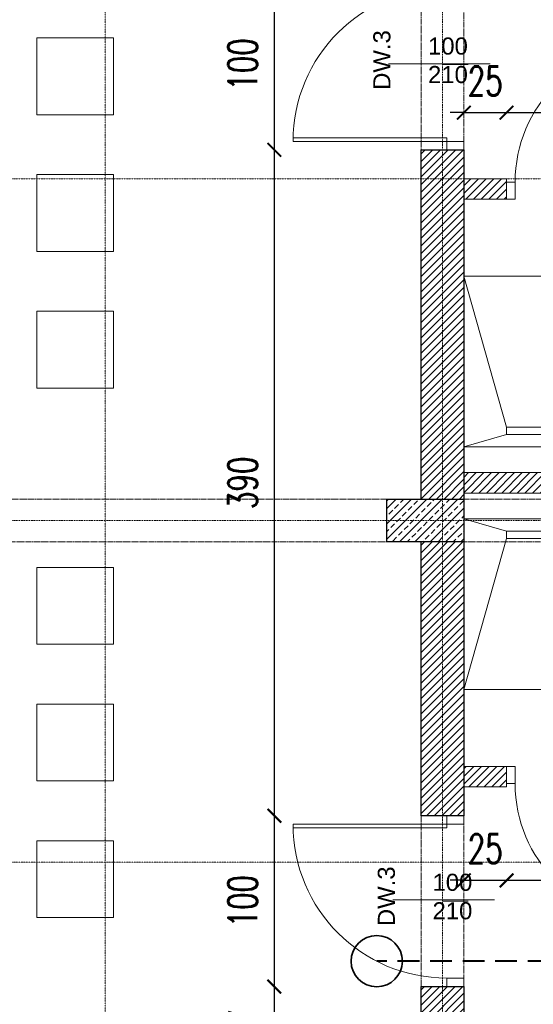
# Model space of a CAD drawing. Header units: millimetres. Extents: x -115268 to 140687, y -37779 to 24471.
# Tile 160 of 256: x 78775 to 79075, y -16527 to -15951. Entities that reach past the tile are written whole.
import ezdxf

# ---------------------------------------------------------------- set-up
doc = ezdxf.new("R2010")
doc.units = ezdxf.units.MM
doc.header["$PDMODE"] = 2
doc.header["$PDSIZE"] = 1
for name, pattern in [('346-500', [1.5, 1, -0.5]), ('AUSGEZOGEN', [0]), ('DASHDOT', [1, 0.5, -0.25, 0, -0.25]), ('DASHED', [19.05, 12.7, -6.35])]:
    doc.linetypes.add(name, pattern=pattern)
doc.layers.get('0').update_dxf_attribs({"lineweight": 9})
for name, color, linetype, lineweight in [('A opis', 1, 'Continuous', 13), ('A stolarka', 4, 'Continuous', 9), ('A wyp ruchome', 253, 'Continuous', 9), ('A_HATCH', 8, 'Continuous', 9), ('A_KONSTRUKCJA', 3, 'Continuous', 25), ('A_OSIE', 1, 'DASHDOT', 9), ('A_WIDOK', 253, 'Continuous', 9), ('\x9dciany', 7, 'Continuous', 9)]:
    doc.layers.add(name, color=color, linetype=linetype, lineweight=lineweight)
doc.layers.add('A_WYMIAR', color=253, linetype='Continuous', lineweight=5, transparency=0.2)
doc.styles.add('Arial', font='arial.ttf')
doc.styles.add('romans 1-100', font='romans.shx', dxfattribs={"width": 0.7, "height": 17})
doc.dimstyles.new('___SKALA_1_100', dxfattribs={"dimscale": 10, "dimtxt": 17, "dimasz": 0.8, "dimexe": 2, "dimexo": 2, "dimgap": 1, "dimtad": 1, "dimdec": 4, "dimrnd": 0.5, "dimdsep": 46, "dimtxsty": 'romans 1-100', "dimblk": 'ARCHTICK', "dimcen": 0.1, "dimdle": 1, "dimse1": 1, "dimse2": 1, "dimadec": 0, "dimazin": 0, "dimtfac": 1, "dimtdec": 4, "dimtix": 1, "dimtmove": 0, "dimatfit": 3, "dimldrblk": 'ARCHTICK', "dimfxl": 6, "dimfxlon": 1, "dimtolj": 1, "dimarcsym": 0})
pattern_1 = [(45, (4833.216, -605.403), (-2.24506403, 2.24506403), [])]

# ---------------------------------------------------------------- blocks, each defined once
blk = doc.blocks.new('AnonymMegaMac_nNn09')
at = {"layer": 'A stolarka', "color": 3, "linetype": 'AUSGEZOGEN', "lineweight": 0}
blk.add_line((38642.77, -8437.73), (38657.77, -8437.73), dxfattribs=at)
at = {"layer": 'A stolarka', "color": 7, "linetype": 'AUSGEZOGEN', "lineweight": 0}
for points in [[(38655.27, -8392.73), (38655.27, -8387.73), (38645.27, -8387.73), (38645.27, -8392.73)], [(38645.27, -8482.73), (38645.27, -8480.73), (38555.27, -8480.73), (38555.27, -8482.73)], [(38655.27, -8487.73), (38655.27, -8482.73), (38645.27, -8482.73), (38645.27, -8487.73)]]:
    blk.add_lwpolyline(points, close=True, dxfattribs=at)
at = {"layer": 'A stolarka', "color": 8, "linetype": 'AUSGEZOGEN', "lineweight": 0}
blk.add_arc((38645.27, -8482.73), 90, 90, 180, dxfattribs=at)
blk = doc.blocks.new('AnonymMegaMac_nNn012')
at = {"layer": 'A stolarka', "color": 3, "linetype": 'AUSGEZOGEN', "lineweight": 0}
blk.add_line((38725.26, -8504.11), (38725.26, -8519.11), dxfattribs=at)
at = {"layer": 'A stolarka', "color": 7, "linetype": 'AUSGEZOGEN', "lineweight": 0}
for points in [[(38765.26, -8506.61), (38763.26, -8506.61), (38763.26, -8426.61), (38765.26, -8426.61)], [(38685.26, -8516.61), (38680.26, -8516.61), (38680.26, -8506.61), (38685.26, -8506.61)], [(38770.26, -8516.61), (38765.26, -8516.61), (38765.26, -8506.61), (38770.26, -8506.61)]]:
    blk.add_lwpolyline(points, close=True, dxfattribs=at)
at = {"layer": 'A stolarka', "color": 8, "linetype": 'AUSGEZOGEN', "lineweight": 0}
blk.add_arc((38765.26, -8506.61), 80, 90, 180, dxfattribs=at)
blk = doc.blocks.new('AnonymMegaMac_nNn016')
at = {"layer": 'A stolarka', "color": 3, "linetype": 'AUSGEZOGEN', "lineweight": 0}
blk.add_line((38642.77, -8927.5), (38657.77, -8927.5), dxfattribs=at)
at = {"layer": 'A stolarka', "color": 7, "linetype": 'AUSGEZOGEN', "lineweight": 0}
for points in [[(38655.27, -8877.5), (38655.27, -8882.5), (38645.27, -8882.5), (38645.27, -8877.5)], [(38645.27, -8882.5), (38645.27, -8884.5), (38555.27, -8884.5), (38555.27, -8882.5)], [(38655.27, -8972.5), (38655.27, -8977.5), (38645.27, -8977.5), (38645.27, -8972.5)]]:
    blk.add_lwpolyline(points, close=True, dxfattribs=at)
at = {"layer": 'A stolarka', "color": 8, "linetype": 'AUSGEZOGEN', "lineweight": 0}
blk.add_arc((38645.27, -8882.5), 90, 180, 270, dxfattribs=at)
blk = doc.blocks.new('AnonymMegaMac_nNn019')
at = {"layer": 'A stolarka', "color": 3, "linetype": 'AUSGEZOGEN', "lineweight": 0}
blk.add_line((38725.26, -8861.12), (38725.26, -8846.12), dxfattribs=at)
at = {"layer": 'A stolarka', "color": 7, "linetype": 'AUSGEZOGEN', "lineweight": 0}
for points in [[(38685.26, -8848.62), (38680.26, -8848.62), (38680.26, -8858.62), (38685.26, -8858.62)], [(38770.26, -8848.62), (38765.26, -8848.62), (38765.26, -8858.62), (38770.26, -8858.62)], [(38765.26, -8858.62), (38763.26, -8858.62), (38763.26, -8938.62), (38765.26, -8938.62)]]:
    blk.add_lwpolyline(points, close=True, dxfattribs=at)
at = {"layer": 'A stolarka', "color": 8, "linetype": 'AUSGEZOGEN', "lineweight": 0}
blk.add_arc((38765.26, -8858.62), 80, 180, 270, dxfattribs=at)
blk = doc.blocks.new('_ArchTick')
at = {"color": 0, "linetype": 'ByBlock', "const_width": 0.15}
blk.add_lwpolyline([(-0.5, -0.5), (0.5, 0.5)], dxfattribs=at)
blk = doc.blocks.new('*D667')
at = {"layer": 'A_WYMIAR', "color": 0, "lineweight": -2, "transparency": 16777216}
blk.add_line((77844.19, -14224.16), (77844.19, -16664.16), dxfattribs=at)
at = {"layer": 'Defpoints', "color": 0, "transparency": 16777216}
for p in [(78014.57, -14234.16), (77844.19, -16654.16), (79014.57, -16654.16)]:
    blk.add_point(p, dxfattribs=at)
at = {"layer": 'A_WYMIAR', "color": 0, "lineweight": -2, "transparency": 16777216, "xscale": 8, "yscale": 8, "zscale": 8}
for p, rotation in [((77844.19, -14234.16), 90), ((77844.19, -16654.16), 270)]:
    blk.add_blockref('_ArchTick', p, dxfattribs=dict(at, rotation=rotation))
at = {"layer": 'A_WYMIAR', "color": 0, "transparency": 16777216, "insert": (77825.69, -15444.16), "char_height": 17, "attachment_point": 5, "rotation": 90, "style": 'romans 1-100'}
blk.add_mtext('\\A1;2420', dxfattribs=at)
blk = doc.blocks.new('*D704')
at = {"layer": 'A_WYMIAR', "color": 0, "lineweight": -2, "transparency": 16777216}
blk.add_line((78004.57, -17141.1), (80394.57, -17141.1), dxfattribs=at)
at = {"layer": 'Defpoints', "color": 0, "transparency": 16777216}
for p in [(78014.57, -14449.85), (80384.57, -16049.85), (80384.57, -17141.1)]:
    blk.add_point(p, dxfattribs=at)
at = {"layer": 'A_WYMIAR', "color": 0, "lineweight": -2, "transparency": 16777216, "xscale": 8, "yscale": 8, "zscale": 8, "rotation": 180}
blk.add_blockref('_ArchTick', (78014.57, -17141.1), dxfattribs=at)
at = {"layer": 'A_WYMIAR', "color": 0, "lineweight": -2, "transparency": 16777216, "xscale": 8, "yscale": 8, "zscale": 8}
blk.add_blockref('_ArchTick', (80384.57, -17141.1), dxfattribs=at)
at = {"layer": 'A_WYMIAR', "color": 0, "transparency": 16777216, "insert": (79199.57, -17122.6), "char_height": 17, "attachment_point": 5, "style": 'romans 1-100'}
blk.add_mtext('\\A1;2370', dxfattribs=at)
blk = doc.blocks.new('*D383')
at = {"layer": 'A_WYMIAR', "color": 0, "lineweight": -2, "transparency": 16777216}
blk.add_line((78923.64, -16574.16), (78923.64, -16507.05), dxfattribs=at)
at = {"layer": 'Defpoints', "color": 0, "transparency": 16777216}
for p in [(78923.64, -16517.05), (79014.57, -16517.05), (79014.57, -16564.16)]:
    blk.add_point(p, dxfattribs=at)
at = {"layer": 'A_WYMIAR', "color": 0, "lineweight": -2, "transparency": 16777216, "xscale": 8, "yscale": 8, "zscale": 8}
for p, rotation in [((78923.64, -16517.05), 90), ((78923.64, -16564.16), 270)]:
    blk.add_blockref('_ArchTick', p, dxfattribs=dict(at, rotation=rotation))
at = {"layer": 'A_WYMIAR', "color": 0, "transparency": 16777216, "insert": (78905.14, -16540.61), "char_height": 17, "attachment_point": 5, "rotation": 90, "style": 'romans 1-100'}
blk.add_mtext('\\A1;47', dxfattribs=at)
blk = doc.blocks.new('*D384')
at = {"layer": 'A_WYMIAR', "color": 0, "lineweight": -2, "transparency": 16777216}
blk.add_line((78923.64, -16527.05), (78923.64, -16407.05), dxfattribs=at)
at = {"layer": 'Defpoints', "color": 0, "transparency": 16777216}
for p in [(78923.64, -16417.05), (79014.57, -16417.05), (79014.57, -16517.05)]:
    blk.add_point(p, dxfattribs=at)
at = {"layer": 'A_WYMIAR', "color": 0, "lineweight": -2, "transparency": 16777216, "xscale": 8, "yscale": 8, "zscale": 8}
for p, rotation in [((78923.64, -16417.05), 90), ((78923.64, -16517.05), 270)]:
    blk.add_blockref('_ArchTick', p, dxfattribs=dict(at, rotation=rotation))
at = {"layer": 'A_WYMIAR', "color": 0, "transparency": 16777216, "insert": (78905.14, -16467.05), "char_height": 17, "attachment_point": 5, "rotation": 90, "style": 'romans 1-100'}
blk.add_mtext('\\A1;100', dxfattribs=at)
blk = doc.blocks.new('*D385')
at = {"layer": 'A_WYMIAR', "color": 0, "lineweight": -2, "transparency": 16777216}
blk.add_line((78923.64, -16427.05), (78923.64, -16017.28), dxfattribs=at)
at = {"layer": 'Defpoints', "color": 0, "transparency": 16777216}
for p in [(78923.64, -16027.28), (79014.57, -16027.28), (79014.57, -16417.05)]:
    blk.add_point(p, dxfattribs=at)
at = {"layer": 'A_WYMIAR', "color": 0, "lineweight": -2, "transparency": 16777216, "xscale": 8, "yscale": 8, "zscale": 8}
for p, rotation in [((78923.64, -16027.28), 90), ((78923.64, -16417.05), 270)]:
    blk.add_blockref('_ArchTick', p, dxfattribs=dict(at, rotation=rotation))
at = {"layer": 'A_WYMIAR', "color": 0, "transparency": 16777216, "insert": (78905.14, -16222.16), "char_height": 17, "attachment_point": 5, "rotation": 90, "style": 'romans 1-100'}
blk.add_mtext('\\A1;390', dxfattribs=at)
blk = doc.blocks.new('*D386')
at = {"layer": 'A_WYMIAR', "color": 0, "lineweight": -2, "transparency": 16777216}
blk.add_line((78923.64, -16037.28), (78923.64, -15917.28), dxfattribs=at)
at = {"layer": 'Defpoints', "color": 0, "transparency": 16777216}
for p in [(78923.64, -15927.28), (79014.57, -15927.28), (79014.57, -16027.28)]:
    blk.add_point(p, dxfattribs=at)
at = {"layer": 'A_WYMIAR', "color": 0, "lineweight": -2, "transparency": 16777216, "xscale": 8, "yscale": 8, "zscale": 8}
for p, rotation in [((78923.64, -15927.28), 90), ((78923.64, -16027.28), 270)]:
    blk.add_blockref('_ArchTick', p, dxfattribs=dict(at, rotation=rotation))
at = {"layer": 'A_WYMIAR', "color": 0, "transparency": 16777216, "insert": (78905.14, -15977.28), "char_height": 17, "attachment_point": 5, "rotation": 90, "style": 'romans 1-100'}
blk.add_mtext('\\A1;100', dxfattribs=at)
blk = doc.blocks.new('*D417')
at = {"layer": 'A_WYMIAR', "color": 0, "lineweight": -2, "transparency": 16777216}
for p, q in [((79034.57, -16454.83), (79026.57, -16454.83)), ((79034.57, -16454.83), (79059.57, -16454.83)), ((79059.57, -16454.83), (79067.57, -16454.83))]:
    blk.add_line(p, q, dxfattribs=at)
at = {"layer": 'Defpoints', "color": 0, "transparency": 16777216}
for p in [(79059.57, -16400.17), (79034.57, -16417.05), (79059.57, -16454.83)]:
    blk.add_point(p, dxfattribs=at)
at = {"layer": 'A_WYMIAR', "color": 0, "lineweight": -2, "transparency": 16777216, "xscale": 8, "yscale": 8, "zscale": 8}
blk.add_blockref('_ArchTick', (79034.57, -16454.83), dxfattribs=at)
at = {"layer": 'A_WYMIAR', "color": 0, "lineweight": -2, "transparency": 16777216, "xscale": 8, "yscale": 8, "zscale": 8, "rotation": 180}
blk.add_blockref('_ArchTick', (79059.57, -16454.83), dxfattribs=at)
at = {"layer": 'A_WYMIAR', "color": 0, "transparency": 16777216, "insert": (79047.07, -16436.33), "char_height": 17, "attachment_point": 5, "style": 'romans 1-100'}
blk.add_mtext('\\A1;25', dxfattribs=at)
blk = doc.blocks.new('*D418')
at = {"layer": 'A_WYMIAR', "color": 0, "lineweight": -2, "transparency": 16777216}
blk.add_line((79049.57, -16454.83), (79159.57, -16454.83), dxfattribs=at)
at = {"layer": 'Defpoints', "color": 0, "transparency": 16777216}
for p in [(79059.57, -16400.17), (79149.57, -16398.17), (79149.57, -16454.83)]:
    blk.add_point(p, dxfattribs=at)
at = {"layer": 'A_WYMIAR', "color": 0, "lineweight": -2, "transparency": 16777216, "xscale": 8, "yscale": 8, "zscale": 8, "rotation": 180}
blk.add_blockref('_ArchTick', (79059.57, -16454.83), dxfattribs=at)
at = {"layer": 'A_WYMIAR', "color": 0, "lineweight": -2, "transparency": 16777216, "xscale": 8, "yscale": 8, "zscale": 8}
blk.add_blockref('_ArchTick', (79149.57, -16454.83), dxfattribs=at)
at = {"layer": 'A_WYMIAR', "color": 0, "transparency": 16777216, "insert": (79104.57, -16436.33), "char_height": 17, "attachment_point": 5, "style": 'romans 1-100'}
blk.add_mtext('\\A1;90', dxfattribs=at)
blk = doc.blocks.new('*D433')
at = {"layer": 'A_WYMIAR', "color": 0, "lineweight": -2, "ltscale": 0.5, "transparency": 16777216}
for p, q in [((79034.57, -16005.45), (79026.57, -16005.45)), ((79034.57, -16005.45), (79059.57, -16005.45)), ((79059.57, -16005.45), (79067.57, -16005.45))]:
    blk.add_line(p, q, dxfattribs=at)
at = {"layer": 'Defpoints', "color": 0, "ltscale": 0.5, "transparency": 16777216}
for p in [(79059.57, -16005.45), (79034.57, -16044.16), (79059.57, -16044.16)]:
    blk.add_point(p, dxfattribs=at)
at = {"layer": 'A_WYMIAR', "color": 0, "lineweight": -2, "ltscale": 0.5, "transparency": 16777216, "xscale": 8, "yscale": 8, "zscale": 8}
for p, rotation in [((79034.57, -16005.45), 1.606714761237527e-11), ((79059.57, -16005.45), 180.000000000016)]:
    blk.add_blockref('_ArchTick', p, dxfattribs=dict(at, rotation=rotation))
at = {"layer": 'A_WYMIAR', "color": 0, "ltscale": 0.5, "transparency": 16777216, "insert": (79047.07, -15986.95), "char_height": 17, "attachment_point": 5, "style": 'romans 1-100'}
blk.add_mtext('\\A1;25', dxfattribs=at)
blk = doc.blocks.new('*D434')
at = {"layer": 'A_WYMIAR', "color": 0, "lineweight": -2, "ltscale": 0.5, "transparency": 16777216}
blk.add_line((79049.57, -16005.45), (79159.57, -16005.45), dxfattribs=at)
at = {"layer": 'Defpoints', "color": 0, "ltscale": 0.5, "transparency": 16777216}
for p in [(79149.57, -16005.45), (79059.57, -16044.16), (79149.57, -16044.16)]:
    blk.add_point(p, dxfattribs=at)
at = {"layer": 'A_WYMIAR', "color": 0, "lineweight": -2, "ltscale": 0.5, "transparency": 16777216, "xscale": 8, "yscale": 8, "zscale": 8}
for p, rotation in [((79059.57, -16005.45), 180.0000000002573), ((79149.57, -16005.45), 2.573641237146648e-10)]:
    blk.add_blockref('_ArchTick', p, dxfattribs=dict(at, rotation=rotation))
at = {"layer": 'A_WYMIAR', "color": 0, "ltscale": 0.5, "transparency": 16777216, "insert": (79104.57, -15986.95), "char_height": 17, "attachment_point": 5, "style": 'romans 1-100'}
blk.add_mtext('\\A1;90', dxfattribs=at)

msp = doc.modelspace()

# ---------------------------------------------------------------- hatches: boundary and pattern name
at = {"layer": 'A_HATCH', "true_color": 0x636466, "transparency": 33554687}
h = msp.add_hatch(dxfattribs=at)
h.set_pattern_fill('ANSI31', color=251)
h.set_pattern_definition([(45, (25823.836, -10011.816), (-2.24506403, 2.24506403), [])])
h.paths.add_polyline_path([(79799.57106, -15869.16092), (79784.57106, -15869.16092), (79784.57106, -16144.16092), (79634.57106, -16144.16092), (79634.57106, -16156.16092), (79824.57106, -16156.16092), (79824.57106, -16144.16092), (79799.57106, -16144.16092)])
h.paths.add_polyline_path([(79824.57106, -16332.16092), (79639.57106, -16332.16092), (79639.57106, -16344.16092), (79824.57106, -16344.16092)])
h.paths.add_polyline_path([(79824.57106, -16156.16092), (79814.57106, -16156.16092), (79814.57106, -16244.16092), (79824.57106, -16244.16092)])
h.paths.add_polyline_path([(80002.07106, -16144.16092), (79914.57106, -16144.16092), (79914.57106, -16156.16092), (80002.07106, -16156.16092)])
h.paths.add_polyline_path([(79879.57217, -16456.16085), (79889.57217, -16456.16085), (79899.57106, -16456.16092), (79899.57106, -16444.16092), (79867.57217, -16444.16092), (79867.57217, -16604.16092), (79879.57217, -16604.16092)])
h.paths.add_polyline_path([(79767.57217, -16444.16092), (79759.57106, -16444.16092), (79759.57106, -16604.16092), (79765.57106, -16604.16092), (79765.57106, -16456.16092), (79767.57217, -16456.16092)])
h.paths.add_polyline_path([(80334.57106, -16444.16092), (80119.57106, -16444.16092), (80119.57106, -16456.16092), (80334.57106, -16456.16092)])
h.paths.add_polyline_path([(79059.56704, -16388.16774), (79034.57106, -16388.16774), (79034.57106, -16400.16812), (79059.56704, -16400.16812)])
h.paths.add_polyline_path([(79169.56704, -16388.16774), (79164.56704, -16388.16774), (79154.56704, -16388.16774), (79149.56704, -16388.16774), (79149.56704, -16400.16812), (79169.56704, -16400.16812)])
h.paths.add_polyline_path([(79299.57106, -16388.16774), (79259.56704, -16388.16774), (79259.56704, -16400.16812), (79299.57106, -16400.16812)])
h.paths.add_polyline_path([(79294.57106, -16243.16556), (79284.57106, -16243.16564), (79284.57106, -16388.16774), (79294.57106, -16388.16774)])
h.paths.add_polyline_path([(79414.57106, -16216.16452), (79034.57106, -16216.16452), (79034.57106, -16228.16452), (79414.57106, -16228.16452)])
h.paths.add_polyline_path([(79294.57106, -16228.16452), (79284.57106, -16228.16452), (79284.57106, -16243.16564), (79294.57106, -16243.16556)])
h.paths.add_polyline_path([(79294.57106, -16201.16348), (79284.57106, -16201.1634), (79284.57106, -16216.16452), (79294.57106, -16216.16452)])
h.paths.add_polyline_path([(79294.57106, -16056.1613), (79284.57106, -16056.1613), (79284.57106, -16201.1634), (79294.57106, -16201.16348)])
h.paths.add_polyline_path([(79299.57106, -16044.16092), (79259.56704, -16044.16092), (79259.56704, -16056.1613), (79299.57106, -16056.1613)])
h.paths.add_polyline_path([(79414.57106, -16044.16092), (79389.57106, -16044.16092), (79389.57106, -16056.1613), (79414.57106, -16056.1613)])
h.paths.add_polyline_path([(79169.56704, -16044.16092), (79149.56704, -16044.16092), (79149.56704, -16056.1613), (79154.56704, -16056.1613), (79164.56704, -16056.1613), (79169.56704, -16056.1613)])
h.paths.add_polyline_path([(79059.56704, -16044.16092), (79034.57106, -16044.16092), (79034.57106, -16056.1613), (79059.56704, -16056.1613)])
h.paths.add_polyline_path([(79164.56704, -16056.1613), (79154.56704, -16056.1613), (79154.56704, -16201.16227), (79164.56189, -16201.16236), (79164.56704, -16201.16085)])
h.paths.add_polyline_path([(79164.56704, -16201.16236), (79154.56704, -16201.16227), (79154.56704, -16216.16452), (79164.56704, -16216.16452)])
h.paths.add_polyline_path([(79164.56704, -16228.16452), (79154.56704, -16228.16452), (79154.56704, -16388.16779), (79164.56704, -16388.1677)])
h.paths.add_polyline_path([(79409.57106, -16400.16812), (79409.57106, -16388.16774), (79389.57106, -16388.16774), (79389.57106, -16400.16812)])
h = msp.add_hatch(dxfattribs=at)
h.set_pattern_fill('ANSI31', color=251)
h.set_pattern_definition(pattern_1)
h.paths.add_polyline_path([(79022.07106, -16244.16092), (79014.57106, -16244.16092), (79014.57106, -16231.66092), (79022.07106, -16231.66092)])
h.paths.add_polyline_path([(79014.57106, -16244.16092), (79022.07106, -16244.16092), (79022.07106, -16231.66092), (79034.57106, -16231.66092), (79034.57106, -16027.2766), (79009.57106, -16027.2766), (79009.57106, -16231.66092), (79014.57106, -16231.66092)])
h.paths.add_polyline_path([(79034.57106, -16256.66092), (79009.57106, -16256.66092), (79009.57106, -16417.05244), (79034.57106, -16417.05244)])
at = {"layer": 'A_HATCH', "linetype": '346-500', "ltscale": 0.5, "transparency": 33554687}
h = msp.add_hatch(dxfattribs=at)
h.set_pattern_fill('ANSI33', color=256)
h.set_pattern_definition([(45, (3007.5975, -2084.2525), (-4.49012806, 4.49012806), []), (45, (3012.0876, -2084.2525), (-4.49012806, 4.49012806), [3.175, -1.5875])])
h.paths.add_polyline_path([(79034.56704, -16231.66092), (78989.57106, -16231.66092), (78989.57106, -16256.66092), (79034.56704, -16256.66092)])
at = {"layer": 'A_HATCH', "true_color": 0x636466, "transparency": 33554687}
h = msp.add_hatch(dxfattribs=at)
h.set_pattern_fill('ANSI31', color=251)
h.set_pattern_definition(pattern_1)
h.paths.add_polyline_path([(79034.57106, -16517.05244), (79009.57106, -16517.05244), (79009.57106, -16604.16092), (79034.57106, -16604.16092)])

# ---------------------------------------------------------------- linework, layer by layer
at = {"layer": 'A opis', "color": 0, "ltscale": 0.5}
for p, q in [((78990.43666, -15976.81105), (79049.93437, -15976.81105)), ((78993.06655, -16466.29278), (79052.56427, -16466.29278))]:
    msp.add_line(p, q, dxfattribs=at)
at = {"layer": 'A wyp ruchome'}
for points in [[(78784.57106, -15961.66092), (78829.57106, -15961.66092), (78829.57106, -16006.66092), (78784.57106, -16006.66092)], [(78784.57106, -16041.66092), (78829.57106, -16041.66092), (78829.57106, -16086.66092), (78784.57106, -16086.66092)], [(78784.57106, -16121.66092), (78829.57106, -16121.66092), (78829.57106, -16166.66092), (78784.57106, -16166.66092)], [(79059.56905, -16193.83868), (79129.56905, -16193.83868), (79129.56905, -16189.55211), (79059.56905, -16189.55211)], [(79059.56905, -16250.49036), (79129.56905, -16250.49036), (79129.56905, -16254.77693), (79059.56905, -16254.77693)], [(78784.57106, -16271.66092), (78829.57106, -16271.66092), (78829.57106, -16316.66092), (78784.57106, -16316.66092)], [(78784.57106, -16351.66092), (78829.57106, -16351.66092), (78829.57106, -16396.66092), (78784.57106, -16396.66092)], [(78784.57106, -16431.66092), (78829.57106, -16431.66092), (78829.57106, -16476.66092), (78784.57106, -16476.66092)]]:
    msp.add_lwpolyline(points, close=True, dxfattribs=at)
for points in [[(79059.56905, -16189.55211), (79034.57106, -16101.16085)], [(79154.56704, -16101.16085), (79034.57106, -16101.16085)], [(79059.56905, -16193.83868), (79034.57106, -16201.16085)], [(79414.56691, -16216.16452), (79414.56691, -16201.16452), (79034.56704, -16201.16123), (79034.56704, -16216.16452)], [(79414.56691, -16228.16452), (79414.56691, -16243.16452), (79034.56704, -16243.16781), (79034.56704, -16228.16452)], [(79059.56905, -16250.49036), (79034.57106, -16243.16819)], [(79059.56905, -16254.77693), (79034.57106, -16343.16819)], [(79154.56704, -16343.16819), (79034.57106, -16343.16819)]]:
    msp.add_lwpolyline(points, dxfattribs=at)
at = {"layer": 'A_KONSTRUKCJA', "color": 5, "linetype": 'DASHED', "lineweight": 40}
msp.add_line((80056.25454, -16502.16452), (78983.5582, -16502.16452), dxfattribs=at)
at = {"layer": 'A_KONSTRUKCJA'}
for points in [[(79009.57106, -16231.66092), (79009.57106, -16027.2766), (79034.57106, -16027.2766), (79034.57106, -16417.05244), (79009.57106, -16417.05244), (79009.57106, -16256.66092)], [(79009.57106, -16604.16092), (79009.57106, -16517.05244), (79034.57106, -16517.05244), (79034.57106, -16604.16092)]]:
    msp.add_lwpolyline(points, dxfattribs=at)
at = {"layer": 'A_KONSTRUKCJA', "ltscale": 0.5}
for points in [[(78989.57106, -16231.66092), (79034.57106, -16231.66092), (79034.57106, -16256.66092), (78989.57106, -16256.66092)], [(78989.57106, -16231.66092), (79034.56704, -16231.66092), (79034.56704, -16256.66092), (78989.57106, -16256.66092)]]:
    msp.add_lwpolyline(points, close=True, dxfattribs=at)
at = {"layer": 'A_OSIE', "ltscale": 0.3}
for p, q in [((78824.57106, -17157.58662), (78824.57106, -13920.52461)), ((79022.07106, -17157.58662), (79022.07106, -13920.52461)), ((80675.91005, -16044.16092), (77774.94766, -16044.16092)), ((80675.91005, -16244.16092), (77774.94766, -16244.16092)), ((80675.91005, -16444.16092), (77774.94766, -16444.16092))]:
    msp.add_line(p, q, dxfattribs=at)
at = {"layer": 'A_WIDOK', "color": 6, "linetype": '346-500', "ltscale": 0.5}
for points in [[(79009.57106, -15927.2766), (79034.57106, -15927.2766), (79034.57106, -16027.2766), (79009.57106, -16027.2766)], [(79009.57106, -16417.05244), (79034.57106, -16417.05244), (79034.57106, -16517.05244), (79009.57106, -16517.05244)]]:
    msp.add_lwpolyline(points, close=True, dxfattribs=at)
for points in [[(78129.57106, -16231.66092), (80314.57106, -16231.66092)], [(80314.57106, -16256.66092), (78129.57106, -16256.66092)]]:
    msp.add_lwpolyline(points, dxfattribs=at)
at = {"layer": 'A_WYMIAR'}
msp.add_lwpolyline([(79009.57106, -16231.66092), (79009.57106, -16027.2766), (79034.57106, -16027.2766), (79034.57106, -16417.05244), (79009.57106, -16417.05244), (79009.57106, -16256.66092)], dxfattribs=at)
at = {"layer": 'A_WYMIAR', "color": 5, "lineweight": 35}
msp.add_circle((78983.5582, -16502.16452), 15, dxfattribs=at)
at = {"layer": '\x9dciany'}
for points in [[(79034.57106, -16056.1613), (79059.56704, -16056.1613), (79059.56704, -16044.16092), (79034.57106, -16044.16092)], [(79034.57106, -16388.16774), (79059.56704, -16388.16774), (79059.56704, -16400.16812), (79034.57106, -16400.16812)]]:
    msp.add_lwpolyline(points, dxfattribs=at)
msp.add_lwpolyline([(79034.57106, -16228.16452), (79414.57106, -16228.16452), (79414.57106, -16216.16452), (79034.57106, -16216.16452)], close=True, dxfattribs=at)

# ---------------------------------------------------------------- block references
at = {"layer": 'A stolarka'}
for name in ['AnonymMegaMac_nNn09', 'AnonymMegaMac_nNn012', 'AnonymMegaMac_nNn019', 'AnonymMegaMac_nNn016']:
    msp.add_blockref(name, (40379.3044, -7539.55034), dxfattribs=at)

# ---------------------------------------------------------------- texts
at = {"layer": 'A_HATCH', "char_height": 10, "attachment_point": 1, "rotation": 90, "style": 'Arial'}
for insert in [(78981.54693, -15992.13332), (78984.17682, -16481.61505)]:
    msp.add_mtext_dynamic_manual_height_columns('DW.3', width=473.6976626, gutter_width=1.25, heights=[9.22219], dxfattribs=dict(at, insert=insert))
at = {"layer": 'A_HATCH', "char_height": 10, "attachment_point": 1, "style": 'Arial'}
for insert in [(79013.59802, -15961.48877), (79016.22792, -16450.97051)]:
    msp.add_mtext_dynamic_manual_height_columns('100\\P210', width=89.6345912, gutter_width=1.25, heights=[30.02254], dxfattribs=dict(at, insert=insert))

# ---------------------------------------------------------------- dimensions: what is measured, and where the dimension line sits
at = {"layer": 'A_WYMIAR'}
for base, p1, p2, picture, middle in [((77844.19075, -16654.16092), (78014.57106, -14234.16092), (79014.57106, -16654.16092), '*D667', (77825.69075, -15444.16092)), ((78923.63688, -16517.05244), (79014.57106, -16564.16092), (79014.57106, -16517.05244), '*D383', (78905.13688, -16540.60668))]:
    dim = msp.add_linear_dim(base=base, p1=p1, p2=p2, angle=90, dimstyle='___SKALA_1_100', dxfattribs=at)
    dim.commit()
    dim.dimension.update_dxf_attribs({"geometry": picture, "text_midpoint": middle})
for base, p1, p2, picture, middle in [((80384.57106, -17141.09997), (78014.57106, -14449.84755), (80384.57106, -16049.84755), '*D704', (79199.57106, -17122.59997)), ((79059.56704, -16454.83143), (79034.57106, -16417.05244), (79059.56704, -16400.16812), '*D417', (79047.06905, -16436.33143))]:
    dim = msp.add_linear_dim(base=base, p1=p1, p2=p2, dimstyle='___SKALA_1_100', dxfattribs=at)
    dim.commit()
    dim.dimension.update_dxf_attribs({"geometry": picture, "text_midpoint": middle})
for base, p1, p2, picture, middle in [((78923.63688, -15927.2766), (79014.57106, -16027.2766), (79014.57106, -15927.2766), '*D386', (78905.13688, -15977.2766)), ((78923.63688, -16027.2766), (79014.57106, -16417.05244), (79014.57106, -16027.2766), '*D385', (78905.13688, -16222.16452)), ((78923.63688, -16417.05244), (79014.57106, -16517.05244), (79014.57106, -16417.05244), '*D384', (78905.13688, -16467.05244))]:
    dim = msp.add_linear_dim(base=base, p1=p1, p2=p2, angle=90, dimstyle='___SKALA_1_100', override={"dimtmove": 1}, dxfattribs=at)
    dim.commit()
    dim.dimension.update_dxf_attribs({"geometry": picture, "text_midpoint": middle})
at = {"layer": 'A_WYMIAR', "ltscale": 0.5}
for p1, p2, picture, middle in [((79034.57106, -16044.16092), (79059.56704, -16044.16092), '*D433', (79047.06905, -15986.95391)), ((79059.56704, -16044.16092), (79149.56704, -16044.16092), '*D434', (79104.56704, -15986.95391))]:
    dim = msp.add_aligned_dim(p1=p1, p2=p2, distance=38.70701, dimstyle='___SKALA_1_100', dxfattribs=at)
    dim.commit()
    dim.dimension.update_dxf_attribs({"geometry": picture, "text_midpoint": middle})
at = {"layer": 'A_WYMIAR'}
dim = msp.add_linear_dim(base=(79149.56704, -16454.83143), p1=(79059.56704, -16400.16812), p2=(79149.56704, -16398.16774), dimstyle='___SKALA_1_100', override={"dimtmove": 1}, dxfattribs=at)
dim.commit()
dim.dimension.update_dxf_attribs({"geometry": '*D418', "text_midpoint": (79104.56704, -16436.33143)})

doc.saveas('drawing.dxf')
